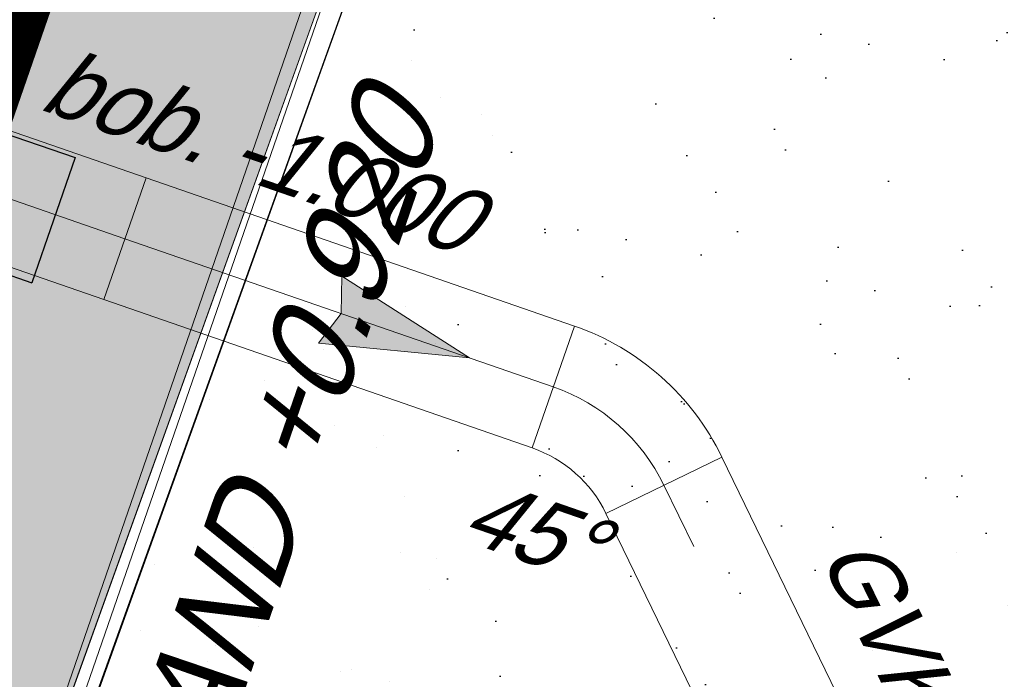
# Model space of a CAD drawing. Header units: metres. Extents: x 128615 to 129083, y 455669 to 456034.
# Tile 134 of 158: x 128840.41 to 128845.75, y 455862.23 to 455865.81. Entities that reach past the tile are written whole.
import ezdxf
from ezdxf.enums import TextEntityAlignment as Align
from ezdxf.lldxf.tags import DXFTag

# ---------------------------------------------------------------- set-up
doc = ezdxf.new("R2010")
doc.units = ezdxf.units.M
for name, pattern in [('DASHED', [19.049999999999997, 12.7, -6.35]), ('RI-AWZI_SLIBLEIDING', [11, 5, -3, 0, -3]), ('Tauw_Center2', [6.4990000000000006, 4, -0.833, 0.833, -0.833]), ('Tauw_HIDDEN3', [2.8, 2, -0.8])]:
    doc.linetypes.add(name, pattern=pattern)
for name, color, linetype, lineweight in [('B-WE-OG-HOOGTELIJN-G', 7, 'Continuous', 18), ('B-XX-GR-HAAG-G', 90, 'GR-HAAG1', 13), ('B-XX-RI-AWZI_SLIBLEIDING-G', 40, 'RI-AWZI_SLIBLEIDING', 18), ('B-XX-RI-AWZI_SLIBLEIDING-T25_HDSR', 7, 'Continuous', 35), ('B-XX-VH-BESTRATING-V', 1, 'Continuous', 18), ('B-XX-VH-VERHARDING-V', 1, 'Continuous', 18)]:
    doc.layers.add(name, color=color, linetype=linetype, lineweight=lineweight)
for name, color, linetype in [('B-XX-GR-GRAS-G', 90, 'Continuous'), ('B-XX-GR-KRUIDEN-G', 98, 'Continuous'), ('B-XX-KL-ELEKTRA-G_HDSR', 190, 'HDSR_Elektra'), ('B-XX-OG-BEBOUWING-G', 1, 'Continuous'), ('B-XX-VH-KANTVERHARDING-G', 60, 'Continuous'), ('ME_N_A_EB00----aandrijving~-_-----', 135, 'Continuous'), ('ME_N_A_EB00----vijzel~-_-----', 135, 'Continuous'), ('ME_N_H_EB00----aandrijving~-_-----', 135, 'Tauw_HIDDEN3'), ('ME_N_N_-B00----aandrijving~C_-----', 135, 'Tauw_Center2'), ('ME_N_N_-B00----vijzel~C_-----', 135, 'Tauw_Center2'), ('ZU_N_A_EL999---LS_GY-GVKvv700-700_pn10~W_-----', 8, 'Continuous'), ('ZU_N_D_EB00--F-METSELWERK~-_-----', 7, 'Continuous')]:
    doc.layers.add(name, color=color, linetype=linetype)
doc.styles.get("Standard").update_dxf_attribs({"font": 'arial.ttf'})
doc.styles.add('TAUW-ISOCP', font='tcb_isocp.shx')
doc.styles.add('tcb_isocp', font='tcb_isocp.shx')
doc.linetypes.add('GR-HAAG1', pattern='A,6,[176,NLCS.SHX,S=0.125,R=0,X=0,Y=0],-2', length=8)
tags = doc.linetypes.add('HDSR_Elektra', pattern='A,25,-2,["E",Standard,S=1.5,R=0,X=0,Y=-0.75],-4', length=31).pattern_tags.tags
tags[6] = DXFTag(74, 10)

# ---------------------------------------------------------------- blocks, each defined once
blk = doc.blocks.new('A$C5FFD7D3A')
at = {"layer": 'ME_N_A_EB00----aandrijving~-_-----'}
for p, q in [((217.3434344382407, -1643.459353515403), (-301.5297674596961, -1643.459353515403)), ((-301.5297674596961, -1643.459353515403), (-301.5297674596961, -1688.697448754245)), ((-42.13162010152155, -1688.697448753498), (-42.09316651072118, -1643.459353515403)), ((217.3434344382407, -1688.697448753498), (217.3434344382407, -1643.459353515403)), ((-378.0176240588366, -1688.697448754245), (-237.2719112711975, -1688.697448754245)), ((-156.4222888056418, -1688.697448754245), (-67.48578113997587, -1688.697448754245)), ((-156.4222888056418, -1960.126020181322), (-156.4222888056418, -1688.697448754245)), ((-67.48578113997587, -1688.697448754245), (-67.48578113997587, -1960.126020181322)), ((-67.48578113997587, -1688.697448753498), (269.8317897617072, -1688.697448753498)), ((-67.48578113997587, -1960.12602018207), (-67.48578113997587, -1688.697448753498)), ((269.8317897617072, -1688.697448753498), (269.8317897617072, -1960.12602018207)), ((-492.0225533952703, -1711.316496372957), (-421.0362957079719, -1711.316496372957)), ((-218.0267259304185, -1711.316496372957), (-166.5310254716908, -1711.316496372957)), ((-492.0225533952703, -1937.506972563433), (-421.0362957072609, -1937.506972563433)), ((-378.0176240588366, -1960.126020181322), (-237.2719112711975, -1960.126020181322)), ((-301.5297674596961, -1960.126020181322), (-301.5297674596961, -2005.364115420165)), ((-218.0267259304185, -1937.506972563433), (-166.5310254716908, -1937.506972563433)), ((-67.48578113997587, -1960.126020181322), (-156.4222888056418, -1960.126020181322)), ((269.8317897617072, -1960.12602018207), (-67.48578113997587, -1960.12602018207)), ((-42.13162010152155, -1960.12602018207), (-42.09316651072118, -2005.364115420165)), ((217.3434344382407, -2005.364115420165), (217.3434344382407, -1960.12602018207)), ((-301.5297674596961, -2005.364115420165), (217.3434344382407, -2005.364115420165))]:
    blk.add_line(p, q, dxfattribs=at)
for centre, major_axis, ratio in [((-378.0176240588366, -1824.411734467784), (0, -135.7142857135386), 0.573437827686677), ((-492.0225533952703, -1824.411734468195), (0, -113.0952380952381), 0.4919922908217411), ((-218.0267259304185, -1824.411734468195), (0, -113.0952380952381), 0.4919922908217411), ((-166.5310254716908, -1824.411734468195), (0, -113.0952380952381), 0.4919922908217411)]:
    blk.add_ellipse(centre, major_axis=major_axis, ratio=ratio, start_param=3.141592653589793, end_param=6.283185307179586, dxfattribs=at)
blk.add_ellipse((-237.2719112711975, -1824.411734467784), major_axis=(0, 135.714285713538), ratio=0.5734378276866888, dxfattribs=at)
at = {"layer": 'ME_N_A_EB00----aandrijving~-_-----', "extrusion": (0, 0, -1)}
for major_axis, ratio, start_param, end_param in [((1.517552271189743e-11, 113.0952380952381), 0.4919922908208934, -2.726707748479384e-13, 0.1826891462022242), ((-1.573135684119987e-11, 113.0952380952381), 0.4919922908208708, 2.958903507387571, 3.141592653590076)]:
    blk.add_ellipse((-166.5310254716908, -1824.411734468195), major_axis=major_axis, ratio=ratio, start_param=start_param, end_param=end_param, dxfattribs=at)
at = {"layer": 'ME_N_A_EB00----vijzel~-_-----'}
for p, q in [((-5223.65541774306, -1594.602210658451), (-5103.125608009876, -1349.411734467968)), ((-5103.125608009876, -1349.411734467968), (-4636.128190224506, -2299.411734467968)), ((-4964.257270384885, -1594.602210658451), (-4843.727460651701, -1349.411734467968)), ((-4843.727460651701, -1349.411734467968), (-4376.730042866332, -2299.411734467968)), ((-4704.859123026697, -1594.602210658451), (-4584.329313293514, -1349.411734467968)), ((-4584.329313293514, -1349.411734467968), (-4117.331895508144, -2299.41173446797)), ((-4445.460975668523, -1594.602210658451), (-4324.93116593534, -1349.411734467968)), ((-4324.93116593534, -1349.411734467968), (-3857.933748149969, -2299.41173446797)), ((-4186.062828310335, -1594.602210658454), (-4065.533018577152, -1349.411734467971)), ((-4065.533018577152, -1349.411734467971), (-3598.535600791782, -2299.411734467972)), ((-3926.664680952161, -1594.602210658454), (-3806.134871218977, -1349.411734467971)), ((-3806.134871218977, -1349.411734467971), (-3339.137453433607, -2299.411734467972)), ((-3667.266533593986, -1594.602210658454), (-3546.736723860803, -1349.411734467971)), ((-3546.736723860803, -1349.411734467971), (-3079.739306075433, -2299.411734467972)), ((-3407.868386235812, -1594.602210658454), (-3287.338576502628, -1349.411734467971)), ((-3287.338576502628, -1349.411734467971), (-2820.341158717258, -2299.411734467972)), ((-3148.470238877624, -1594.602210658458), (-3027.940429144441, -1349.411734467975)), ((-3027.940429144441, -1349.411734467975), (-2560.943011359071, -2299.411734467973)), ((-2889.07209151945, -1594.602210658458), (-2768.542281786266, -1349.411734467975)), ((-2768.542281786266, -1349.411734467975), (-2301.544864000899, -2299.411734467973)), ((-2629.673944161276, -1594.602210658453), (-2509.144134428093, -1349.41173446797)), ((-2509.144134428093, -1349.41173446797), (-2042.146716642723, -2299.41173446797)), ((-2370.275796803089, -1594.602210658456), (-2249.745987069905, -1349.411734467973)), ((-2249.745987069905, -1349.411734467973), (-1782.748569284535, -2299.411734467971)), ((-2110.877649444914, -1594.602210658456), (-1990.347839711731, -1349.411734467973)), ((-1990.347839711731, -1349.411734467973), (-1678.349093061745, -1984.102201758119)), ((-1869.818029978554, -1594.602210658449), (-1747.222791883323, -1349.41173446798)), ((-1747.222791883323, -1349.41173446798), (-1691.96180524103, -1459.933707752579)), ((-1691.96180524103, -1459.933707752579), (-1691.96180524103, -1594.602210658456)), ((-5422.860985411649, -1598.221258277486), (-5875.241937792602, -1598.221258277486)), ((-5875.241937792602, -1598.221258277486), (-5875.241937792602, -2050.602210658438)), ((-5422.860985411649, -1658.398780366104), (-5422.860985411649, -1598.221258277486)), ((-5331.714444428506, -1594.602210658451), (-830.1898692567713, -1594.602210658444)), ((-5241.238253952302, -1596.139493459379), (-4895.526337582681, -2299.411734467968)), ((-415.4295346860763, -1550.98294676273), (-390.761819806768, -1550.98294676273)), ((-5446.401521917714, -1643.459353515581), (-5813.786625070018, -1643.459353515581)), ((-5813.786625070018, -1643.459353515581), (-5813.786625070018, -2005.364115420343)), ((-5587.596148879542, -2005.364115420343), (-5587.596148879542, -1643.459353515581)), ((-5446.401521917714, -1719.391231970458), (-5446.401521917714, -1643.459353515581)), ((-830.1898692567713, -1620.766294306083), (-792.2566484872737, -1620.766294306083)), ((-592.4913488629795, -1621.248708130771), (-520.2862921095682, -1621.248708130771)), ((-390.761819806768, -1625.356812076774), (-356.3940225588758, -1625.356812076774)), ((-164.6547730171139, -1688.697448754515), (-377.9018956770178, -1688.697448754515)), ((-356.3940225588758, -1657.373211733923), (-321.5395914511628, -1657.373211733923)), ((-164.6547730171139, -1688.697448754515), (-146.2232511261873, -1711.316496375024)), ((-5516.998835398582, -1756.554591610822), (-5449.422976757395, -1720.981765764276)), ((-792.2566484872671, -1744.079807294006), (-699.4690377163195, -1743.85573421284)), ((-110.3466191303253, -1743.597393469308), (-21.41011146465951, -1743.597393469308)), ((223.7561200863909, -1743.597393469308), (-21.41011146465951, -1743.597393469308)), ((-5516.998835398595, -1892.268877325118), (-5449.422976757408, -1927.841703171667)), ((-792.2566484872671, -1904.743661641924), (-699.524456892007, -1904.743661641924)), ((-110.3466191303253, -1904.261247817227), (-21.41011146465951, -1904.261247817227)), ((223.7561200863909, -1904.261247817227), (-21.41011146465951, -1904.261247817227)), ((-5446.401521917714, -2005.364115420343), (-5446.401521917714, -1929.432236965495)), ((-164.6547730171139, -1960.126020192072), (-377.9018956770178, -1960.126020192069)), ((-164.6547730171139, -1960.126020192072), (-146.2232511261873, -1937.506972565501)), ((-5813.786625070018, -2005.364115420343), (-5446.401521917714, -2005.364115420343)), ((-5422.860985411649, -2050.602210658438), (-5422.860985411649, -1990.424688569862)), ((-1678.349093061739, -2087.034751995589), (-1678.349093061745, -1984.102201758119)), ((-830.1898692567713, -2027.092346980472), (-792.2566484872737, -2027.092346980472)), ((-592.4913488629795, -2027.574760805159), (-519.6694701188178, -2027.574760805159)), ((-390.761819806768, -2023.466656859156), (-356.3940225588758, -2023.466656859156)), ((-356.3940225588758, -1990.485429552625), (-321.5395914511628, -1990.967843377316)), ((-5875.241937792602, -2050.602210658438), (-5422.860985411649, -2050.602210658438)), ((-5331.714444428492, -2054.221258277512), (-830.1898692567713, -2054.221258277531)), ((-5241.238253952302, -2207.056068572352), (-5241.238253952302, -2054.221258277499)), ((-5195.060421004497, -2299.41173446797), (-5072.465182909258, -2054.221258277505)), ((-4895.526337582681, -2299.411734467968), (-4774.99652784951, -2054.221258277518)), ((-4636.128190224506, -2299.411734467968), (-4515.598380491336, -2054.221258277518)), ((-4376.730042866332, -2299.411734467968), (-4256.200233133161, -2054.221258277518)), ((-4117.331895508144, -2299.41173446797), (-3996.802085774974, -2054.221258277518)), ((-3857.933748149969, -2299.41173446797), (-3737.403938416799, -2054.221258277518)), ((-3598.535600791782, -2299.411734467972), (-3478.005791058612, -2054.221258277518)), ((-3339.137453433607, -2299.411734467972), (-3218.607643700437, -2054.221258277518)), ((-3079.739306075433, -2299.411734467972), (-2959.209496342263, -2054.221258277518)), ((-2820.341158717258, -2299.411734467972), (-2699.811348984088, -2054.221258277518)), ((-2560.943011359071, -2299.411734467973), (-2440.413201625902, -2054.221258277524)), ((-2301.544864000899, -2299.411734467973), (-2181.015054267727, -2054.221258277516)), ((-2042.146716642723, -2299.41173446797), (-1921.616906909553, -2054.221258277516)), ((-1782.748569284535, -2299.411734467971), (-1678.349093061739, -2087.034751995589)), ((-415.4295346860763, -2096.875694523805), (-390.761819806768, -2096.875694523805)), ((-5241.238253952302, -2207.056068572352), (-5195.060421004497, -2299.41173446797))]:
    blk.add_line(p, q, dxfattribs=at)
for centre, major_axis, ratio, start_param, end_param in [((-390.761819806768, -1823.929320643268), (-1.657759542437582e-11, 272.946373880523), 0.5735764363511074, -0.6064697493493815, 3.748062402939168), ((-830.1898692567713, -1824.411734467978), (-6.058611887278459e-12, 229.8095238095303), 0.5735764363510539, -0.5435866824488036, 3.699767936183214), ((-415.4295346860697, -1823.929320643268), (8.324692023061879e-12, -272.9463738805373), 0.5735764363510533, 3.141592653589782, 6.283185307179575), ((-830.1898692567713, -1823.929320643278), (0, -203.1630263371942), 0.5735764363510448, 3.141592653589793, 6.283185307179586), ((-792.2566484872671, -1823.929320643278), (-2.291034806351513e-12, 203.1630263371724), 0.573576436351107, -1.031086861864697, 4.169909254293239), ((-592.4913488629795, -1824.411734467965), (0, -203.1630263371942), 0.5735764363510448, 3.141592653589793, 6.283185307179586), ((-390.761819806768, -1824.411734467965), (-1.282295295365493e-11, 199.054922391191), 0.5735764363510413, -1.123545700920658e-13, 1.570796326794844), ((-356.3940225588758, -1824.411734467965), (8.521566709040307e-12, 199.0549223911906), 0.5735764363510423, -0.501264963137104, 1.570796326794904), ((-321.5395914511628, -1824.411734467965), (2.357359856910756e-11, 166.5561089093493), 0.5735764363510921, -0.2110178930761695, 0.6183669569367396), ((-377.9018956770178, -1824.411734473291), (0, -135.7142857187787), 0.5735764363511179, 3.141592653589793, 6.283185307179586), ((-356.3940225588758, -1823.929320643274), (5.138933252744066e-12, 166.556108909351), 0.5735764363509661, -8.415490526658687e-14, 1.045903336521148), ((-164.6547730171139, -1824.411734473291), (-3.806955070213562e-12, 135.7142857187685), 0.5735764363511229, -0.8992071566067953, 4.033312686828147), ((-146.2232511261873, -1824.411734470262), (5.692255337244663e-12, 113.0952380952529), 0.4399999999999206, -0.6598227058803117, 3.79224408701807), ((-5516.998835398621, -1824.411734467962), (0, 67.85714285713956), 0.5735764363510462, 0, 3.141592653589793), ((-792.2566484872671, -1824.411734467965), (0, -80.33192717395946), 0.5735764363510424, 3.141592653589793, 6.283185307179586), ((-121.4537714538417, -1824.693695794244), (-6.761437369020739e-14, 90.19422915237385), 0.5735764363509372, -0.4530195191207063, 3.631917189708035), ((-110.3466191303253, -1823.929320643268), (0, -80.33192717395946), 0.5735764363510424, 3.141592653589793, 6.283185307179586), ((-21.41011146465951, -1823.929320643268), (0, -80.33192717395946), 0.5735764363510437, 3.141592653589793, 6.283185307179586), ((223.7561200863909, -1823.929320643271), (0, 80.33192717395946), 0.5735764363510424, 3.141592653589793, 6.283185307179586), ((-390.761819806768, -1824.411734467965), (8.798180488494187e-12, 199.054922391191), 0.5735764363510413, 1.570796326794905, 3.141592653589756), ((-356.3940225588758, -1824.411734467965), (1.177511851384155e-11, 199.0549223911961), 0.5735764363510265, 1.570796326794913, 3.642857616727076), ((-356.3940225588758, -1823.929320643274), (1.344284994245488e-11, 166.556108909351), 0.5735764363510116, 2.121418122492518, 3.141592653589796), ((-321.5395914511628, -1824.411734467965), (9.534080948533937e-12, 166.5561089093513), 0.5735764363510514, 2.523225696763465, 3.352610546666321)]:
    blk.add_ellipse(centre, major_axis=major_axis, ratio=ratio, start_param=start_param, end_param=end_param, dxfattribs=at)
at = {"layer": 'ME_N_A_EB00----vijzel~-_-----', "extrusion": (0, 0, -1)}
blk.add_ellipse((-5331.71444442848, -1824.411734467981), major_axis=(0, 229.8095238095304), ratio=0.573576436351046, start_param=3.141592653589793, end_param=6.283185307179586, dxfattribs=at)
at = {"layer": 'ME_N_H_EB00----aandrijving~-_-----'}
blk.add_line((-301.5297674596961, -1688.697448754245), (-301.5297674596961, -1960.126020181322), dxfattribs=at)
at = {"layer": 'ME_N_H_EB00----aandrijving~-_-----', "extrusion": (0, 0, -1)}
blk.add_ellipse((-166.5310254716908, -1824.411734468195), major_axis=(1.107901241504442e-16, 113.0952380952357), ratio=0.4919922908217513, start_param=0.1826891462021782, end_param=2.958903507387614, dxfattribs=at)
at = {"layer": 'ME_N_N_-B00----aandrijving~C_-----'}
for p, q in [((-42.13162010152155, -1688.697448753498), (-42.13162010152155, -1960.12602018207)), ((217.3434344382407, -1688.697448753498), (217.3434344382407, -1960.12602018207)), ((-559.3239554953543, -1824.411734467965), (305.0450327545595, -1824.411734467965))]:
    blk.add_line(p, q, dxfattribs=at)
at = {"layer": 'ME_N_N_-B00----vijzel~C_-----'}
for p, q in [((-390.761819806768, -1519.609160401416), (-390.761819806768, -2129.214308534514)), ((-792.2566484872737, -1580.53546504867), (-792.2566484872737, -2068.288003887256)), ((-21.41011146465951, -1726.235109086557), (-21.41011146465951, -1922.588359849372)), ((222.0100205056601, -1726.235109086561), (222.0100205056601, -1922.588359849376)), ((-5954.76730772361, -1824.411734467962), (307.3109158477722, -1824.411734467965))]:
    blk.add_line(p, q, dxfattribs=at)
blk = doc.blocks.new('GVK-W700700')
for p, q in [((60.99999999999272, 431.5000000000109), (60.99999999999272, -431.4999999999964)), ((85.99999999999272, 431.5000000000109), (60.99999999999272, 431.5000000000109)), ((85.99999999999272, 431.5000000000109), (85.99999999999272, -431.4999999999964)), ((0, 382.5000000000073), (0, -382.5)), ((0, 382.5000000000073), (60.99999999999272, 382.5000000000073)), ((85.99999999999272, 359.0000000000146), (500, 359.0000000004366)), ((500, 359.0000000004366), (500, -358.9999999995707)), ((85.99999999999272, -358.9999999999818), (500, -358.9999999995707)), ((0, -382.5), (60.99999999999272, -382.5)), ((85.99999999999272, -431.4999999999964), (60.99999999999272, -431.4999999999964))]:
    blk.add_line(p, q)
blk.add_point((0, 0))
blk = doc.blocks.new('A$C771F1ADE')
at = {"layer": 'ZU_N_A_EL999---LS_GY-GVKvv700-700_pn10~W_-----'}
blk.add_blockref('GVK-W700700', (3144.999999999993, -8624.999999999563), dxfattribs=at)
at = {"layer": 'ZU_N_D_EB00--F-METSELWERK~-_-----', "rotation": 270}
blk.add_blockref('A$C5FFD7D3A', (3424.411734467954, -8576.911652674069), dxfattribs=at)
blk = doc.blocks.new('zustrmr')
at = {"color": 0}
blk.add_line((1, 0.2400001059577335), (0, 0), dxfattribs=at)
for p, q in [((0.9199999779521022, 0), (1, 0.2400001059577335)), ((0, 0), (1, -0.2399998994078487)), ((1, -0.2399998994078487), (0.9199999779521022, 0))]:
    blk.add_line(p, q)
for points in [[(0, 0), (1, 0.2400001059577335), (0.9199999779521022, 0)], [(0, 0), (1, -0.2399998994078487), (0.9199999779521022, 0)]]:
    blk.add_solid(points, dxfattribs=at)

msp = doc.modelspace()

# ---------------------------------------------------------------- hatches: boundary and pattern name
at = {"layer": 'B-XX-GR-GRAS-G'}
h = msp.add_hatch(dxfattribs=at)
h.set_pattern_fill('CROSS', color=256, scale=0.09999999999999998, angle=-116.5632943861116, style=0)
h.set_pattern_definition([(340.9065815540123, (128738.9979208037, 455858.1422880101), (0.8077808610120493, 0.3923519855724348), [0.3174999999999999, -0.9525]), (70.90658155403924, (128739.0960088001, 455857.9403427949), (-0.3923519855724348, 0.8077808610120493), [0.3174999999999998, -0.9524999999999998])])
h.paths.add_polyline_path([(128845.8675353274, 455784.6485665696), (128847.5685110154, 455784.0597697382), (128847.7647766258, 455784.6267616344), (128846.0638009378, 455785.2155584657)])
h.paths.add_polyline_path([(128967.1055860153, 455860.4144094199), (128969.4210054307, 455866.8918425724), (128880.9006920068, 455904.409712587), (128810.0577815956, 455927.1027515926), (128808.0815679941, 455921.3936663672), (128811.5859768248, 455919.9881814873), (128842.9440111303, 455909.6012506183), (128874.3253125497, 455899.2845629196), (128897.3942134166, 455890.0887698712), (128932.249899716, 455875.2515896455), (128958.9784740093, 455863.874893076)])
edge = h.paths.add_edge_path()
edge.add_line((128984.0843231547, 455804.1850891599), (128953.5143684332, 455822.3927003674))
edge.add_line((128953.5143684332, 455822.3927003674), (128931.0817976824, 455759.6371250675))
edge.add_line((128931.0817976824, 455759.6371250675), (128923.691293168, 455762.2048782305))
edge.add_line((128923.691293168, 455762.2048782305), (128914.0269830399, 455765.5502024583))
edge.add_line((128914.0269830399, 455765.5502024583), (128897.845598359, 455770.6508317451))
edge.add_line((128897.845598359, 455770.6508317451), (128884.7246261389, 455774.2573768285))
edge.add_line((128884.7246261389, 455774.2573768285), (128872.548293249, 455777.8537726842))
edge.add_line((128872.548293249, 455777.8537726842), (128866.079626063, 455781.0475949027))
edge.add_line((128866.079626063, 455781.0475949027), (128866.0212588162, 455781.0678178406))
edge.add_line((128866.0212588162, 455781.0678178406), (128863.5642032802, 455773.7248399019))
edge.add_line((128863.5642032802, 455773.7248399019), (128871.5285838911, 455771.3053608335))
edge.add_line((128871.5285838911, 455771.3053608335), (128871.6722959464, 455771.410655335))
edge.add_arc((128873.3846396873, 455770.369334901), 2.004113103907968, 78.24944847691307, 148.6951358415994, ccw=False)
edge.add_line((128873.7927796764, 455772.3314488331), (128875.0821999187, 455772.0165345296))
edge.add_line((128875.0821999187, 455772.0165345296), (128927.2955738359, 455757.61301808))
edge.add_line((128927.2955738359, 455757.61301808), (128956.895554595, 455749.1705929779))
edge.add_line((128956.895554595, 455749.1705929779), (128984.0843231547, 455804.1850891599))
h = msp.add_hatch(dxfattribs=at)
h.set_pattern_fill('AR-SAND', color=256, scale=0.01999999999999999, angle=-116.5632943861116, style=0)
h.set_pattern_definition([(18.40658155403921, (128738.9979208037, 455858.1422880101), (0.2899431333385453, 0.935445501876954), [0, -0.7721600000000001, 0, -0.8636, 0, -0.8255]), (348.4065815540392, (128738.9979208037, 455858.1422880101), (1.318547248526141, 1.060693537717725), [0, -0.4165599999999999, 0, -0.6959599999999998, 0, -0.2666999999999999]), (308.4065815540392, (128738.4074554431, 455858.3466790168), (1.495894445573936, -0.5147657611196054), [0, -0.2539999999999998, 0, -0.9143999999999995, 0, -1.193799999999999]), (298.4065815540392, (128738.4074554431, 455858.3466790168), (1.588945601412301, -0.07820251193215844), [0, -0.1269999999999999, 0, -0.5994399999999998, 0, -0.6857999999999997])])
h.paths.add_polyline_path([(128848.284012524, 455860.8971291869), (128848.6251543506, 455861.1059885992), (128848.9384434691, 455860.5942758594), (128848.5973016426, 455860.3854164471)], flags=16)
h.paths.add_polyline_path([(128837.9932075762, 455856.9698232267), (128850.6606054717, 455852.5849729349), (128852.2488995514, 455857.0453477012, -0.0566628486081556), (128849.2765457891, 455860.8012743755), (128848.9384434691, 455860.5942758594), (128848.6251543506, 455861.1059885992), (128848.9669735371, 455861.315262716, -0.1306886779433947), (128846.0810004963, 455871.8227441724), (128842.5265956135, 455873.0597063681), (128840.8310114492, 455868.4634109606, -0.1862601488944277), (128842.0372406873, 455867.4382816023, -0.2138181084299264), (128842.158678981, 455865.8599495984), (128840.099627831, 455860.1214138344), (128839.1961826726, 455860.4450990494)])
at = {"layer": 'B-XX-GR-HAAG-G'}
h = msp.add_hatch(dxfattribs=at)
h.set_pattern_fill('ANGLE', color=256, scale=0.03999999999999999, angle=-19.09341844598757, style=0)
h.set_pattern_definition([(78.37645749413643, (128738.9979208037, 455858.1422880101), (-0.2736702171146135, 0.05629362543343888), [0.2032, -0.07619999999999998]), (168.3764574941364, (128738.9979208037, 455858.1422880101), (-0.0562936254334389, -0.2736702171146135), [0.2031999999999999, -0.07619999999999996])])
edge = h.paths.add_edge_path()
edge.add_line((128824.0560011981, 455861.2439628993), (128824.3251972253, 455861.9975444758))
edge.add_line((128824.3251972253, 455861.9975444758), (128807.412816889, 455867.9094233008))
edge.add_line((128807.412816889, 455867.9094233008), (128807.5844640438, 455867.0019485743))
edge.add_line((128807.5844640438, 455867.0019485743), (128824.0565718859, 455861.2437634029))
edge.add_line((128911.0524530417, 455830.6925610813), (128923.8730139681, 455826.2243651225))
edge.add_line((128923.8730139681, 455826.2243651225), (128926.9522502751, 455825.1512758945))
edge.add_line((128926.9522502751, 455825.1512758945), (128927.2239480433, 455825.9444302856))
edge.add_line((128927.2239480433, 455825.9444302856), (128912.031396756, 455831.2301135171))
edge.add_line((128912.031396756, 455831.2301135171), (128911.0523500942, 455830.6922639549))
at = {"layer": 'B-XX-GR-KRUIDEN-G'}
h = msp.add_hatch(dxfattribs=at)
h.set_pattern_fill('SWAMP', color=256, scale=0.2, angle=-116.5632943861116, style=0)
h.set_pattern_definition([(340.9065815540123, (128738.9979208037, 455858.1422880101), (3.839350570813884, 3.326515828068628), [0.6349999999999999, -4.444999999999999]), (70.90658155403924, (128739.2979540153, 455858.0384307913), (-0.9611808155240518, 4.988231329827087), [0.3174999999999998, -8.481319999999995]), (70.90658155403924, (128739.3729632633, 455858.0124661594), (-0.9611808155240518, 4.988231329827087), [0.2539999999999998, -8.544819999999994]), (70.90658155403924, (128739.2229447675, 455858.0643954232), (-0.9611808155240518, 4.988231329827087), [0.2539999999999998, -8.544819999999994]), (40.90658155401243, (128739.4479706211, 455857.9865021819), (-0.9611719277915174, 4.988233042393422), [0.2032, -4.876799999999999]), (100.9065815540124, (128739.1479374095, 455858.0903594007), (-4.8005224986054, 1.661717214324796), [0.2032, -4.8768])])
edge = h.paths.add_edge_path()
edge.add_line((128948.4118116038, 455833.4579504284), (128948.6455033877, 455826.0782791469))
edge.add_line((128948.6455033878, 455826.0782791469), (128943.9095911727, 455812.3966981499))
edge.add_line((128943.9095911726, 455812.3966981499), (128941.3888850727, 455813.2785094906))
edge.add_line((128941.3888850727, 455813.2785094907), (128942.1339618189, 455815.4309623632))
edge.add_arc((128932.745274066, 455818.888458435), 10.00508554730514, -20.21683048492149, 71.17534409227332)
edge.add_line((128935.9736453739, 455828.358376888), (128892.1860483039, 455843.579290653))
edge.add_arc((128893.6952972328, 455847.9211051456), 4.596649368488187, -157.04283936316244, -109.16785423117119, ccw=False)
edge.add_arc((128894.4307678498, 455848.232645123), 5.395382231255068, 162.5112662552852, 202.9571606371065, ccw=False)
edge.add_line((128889.2847814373, 455849.8540560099), (128901.8557516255, 455885.6735668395))
edge.add_line((128901.8557516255, 455885.6735668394), (128887.2242848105, 455890.7225570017))
edge.add_line((128887.2242848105, 455890.7225570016), (128887.1817624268, 455890.5997140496))
edge.add_line((128887.1817624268, 455890.5997140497), (128874.5146120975, 455895.1035688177))
edge.add_line((128874.5146120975, 455895.1035688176), (128873.5283828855, 455892.2544503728))
edge.add_arc((128867.280722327, 455871.995513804), 21.20041917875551, 72.86074229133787, 176.4358647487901)
edge.add_line((128846.121308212, 455873.313454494), (128835.0103701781, 455877.1887525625))
edge.add_arc((128817.5916042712, 455889.2204382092), 21.17014088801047, -34.63404912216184, -24.22743715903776)
edge.add_line((128836.8971577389, 455880.5330640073), (128837.0847450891, 455880.5150973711))
edge.add_line((128837.0847450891, 455880.5150973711), (128838.2442237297, 455883.7950644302))
edge.add_line((128838.2442237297, 455883.7950644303), (128838.0851409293, 455883.9110295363))
edge.add_arc((128817.5916042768, 455889.2204382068), 21.17014088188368, -14.52468191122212, 21.05836036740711)
edge.add_line((128837.3478955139, 455896.8272655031), (128838.4437976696, 455897.45125095))
edge.add_line((128838.4437976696, 455897.45125095), (128836.9196742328, 455900.519436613))
edge.add_line((128836.9196742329, 455900.519436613), (128835.8290882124, 455899.9707426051))
edge.add_arc((128817.5916042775, 455889.2204382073), 21.17014088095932, 30.51773535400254, 65.7725628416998)
edge.add_line((128826.2789784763, 455908.5259916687), (128826.2969451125, 455908.713579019))
edge.add_line((128826.2969451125, 455908.7135790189), (128823.0169780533, 455909.8730576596))
edge.add_line((128823.0169780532, 455909.8730576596), (128822.9010129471, 455909.7139748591))
edge.add_arc((128817.591604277, 455889.2204382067), 21.17014088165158, 75.47531808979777, 155.5873596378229)
edge.add_line((128798.3142327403, 455897.9701702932), (128798.1176121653, 455897.9799474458))
edge.add_line((128798.1176121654, 455897.9799474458), (128797.7211869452, 455896.8585281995))
edge.add_line((128797.7211869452, 455896.8585281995), (128793.8072384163, 455898.2133509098))
edge.add_arc((128775.6531717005, 455909.0573338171), 21.14620778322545, -30.85117203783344, -24.45064201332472)
edge.add_line((128794.9029489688, 455900.3047239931), (128795.4902118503, 455900.2458409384))
edge.add_line((128795.4902118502, 455900.2458409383), (128796.7020683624, 455903.7467742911))
edge.add_line((128796.7020683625, 455903.746774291), (128796.1976420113, 455904.0486570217))
edge.add_arc((128775.6531716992, 455909.057333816), 21.14620778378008, -13.70124981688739, 21.18853243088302)
edge.add_line((128795.3698146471, 455916.7003760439), (128797.9082227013, 455917.9559061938))
edge.add_line((128797.9082227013, 455917.9559061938), (128796.4067381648, 455921.1222890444))
edge.add_line((128796.4067381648, 455921.1222890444), (128793.8362756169, 455919.8525566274))
edge.add_arc((128775.6531717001, 455909.0573338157), 21.1462077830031, 30.69740409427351, 65.54935799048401)
edge.add_line((128784.4057815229, 455928.3071110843), (128784.4646645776, 455928.8943739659))
edge.add_line((128784.4646645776, 455928.8943739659), (128780.9637312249, 455930.1062304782))
edge.add_line((128780.9637312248, 455930.1062304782), (128780.6618484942, 455929.6018041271))
edge.add_arc((128775.6531717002, 455909.0573338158), 21.14620778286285, 76.298750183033, 155.5095457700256)
edge.add_line((128756.4094808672, 455917.8233173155), (128755.8262168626, 455917.8979581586))
edge.add_line((128755.8262168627, 455917.8979581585), (128754.6142224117, 455914.3971073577))
edge.add_line((128754.6142224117, 455914.3971073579), (128755.1121866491, 455914.0802848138))
edge.add_arc((128775.6531716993, 455909.057333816), 21.1462077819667, 166.2589379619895, 191.7043835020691)
edge.add_line((128754.9466508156, 455904.7675673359), (128751.1985842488, 455903.6584638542))
edge.add_line((128751.1985842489, 455903.6584638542), (128751.1173775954, 455903.9197317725))
edge.add_line((128751.1173775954, 455903.9197317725), (128741.4969709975, 455907.2999279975))
edge.add_line((128741.4969709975, 455907.2999279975), (128757.0495062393, 455938.2990116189))
edge.add_line((128757.0495062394, 455938.2990116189), (128795.963293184, 455925.5684809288))
edge.add_line((128795.963293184, 455925.5684809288), (128808.0815679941, 455921.3936663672))
edge.add_line((128808.0815679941, 455921.3936663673), (128811.5859768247, 455919.9881814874))
edge.add_line((128811.5859768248, 455919.9881814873), (128842.9440111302, 455909.6012506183))
edge.add_line((128842.9440111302, 455909.6012506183), (128874.3253125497, 455899.2845629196))
edge.add_line((128874.3253125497, 455899.2845629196), (128897.3942134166, 455890.0887698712))
edge.add_line((128897.3942134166, 455890.0887698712), (128932.249899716, 455875.2515896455))
edge.add_line((128932.249899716, 455875.2515896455), (128958.9784740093, 455863.874893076))
edge.add_line((128958.9784740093, 455863.8748930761), (128948.4118116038, 455833.4579504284))
h.paths.add_polyline_path([(128845.694092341, 455904.4570519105), (128848.0856081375, 455905.5477301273), (128849.2310223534, 455903.2376735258), (128848.6444501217, 455901.5319182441), (128846.8291906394, 455902.1678003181)], flags=16)
at = {"layer": 'B-XX-VH-BESTRATING-V'}
h = msp.add_hatch(dxfattribs=at)
h.set_pattern_fill('AR-B88', color=256, scale=0.001999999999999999, angle=-116.5632943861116, style=0)
h.set_pattern_definition([(340.9065815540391, (222427.2334215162, -244865.0047561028), (0.1329372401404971, 0.384042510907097), []), (70.90658155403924, (222427.2334215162, -244865.0047561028), (-0.05908401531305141, 0.4505111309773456), [0.4063999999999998, -0.4063999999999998])])
h.paths.add_polyline_path([(128848.0971045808, 455878.635931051, -0.4037405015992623), (128873.2287957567, 455891.4051268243), (128873.5244922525, 455892.2556497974, 0.4868956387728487), (128846.1151016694, 455873.2097112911), (128834.9511693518, 455877.1034928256, 0.04666700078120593), (128836.8971577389, 455880.5330640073), (128837.0847450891, 455880.5150973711), (128838.2442237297, 455883.7950644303), (128838.0851409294, 455883.9110295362, 0.156520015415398), (128837.3478955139, 455896.827265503), (128838.4437976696, 455897.45125095), (128836.9196742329, 455900.519436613), (128835.8290882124, 455899.9707426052, 0.1550531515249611), (128826.2789784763, 455908.5259916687), (128826.2969451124, 455908.7135790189), (128824.5146119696, 455909.3436393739), (128824.2202072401, 455908.4931332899), (128825.3340023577, 455908.0994032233), (128825.3205751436, 455907.9592113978, -0.1738342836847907), (128835.4657427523, 455898.7804478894), (128836.5160855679, 455899.3088947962), (128837.2594004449, 455897.8125408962), (128836.2169129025, 455897.2189686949, -0.1740133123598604), (128837.0524737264, 455883.5500615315), (128837.1721865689, 455883.4627955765), (128836.4705692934, 455881.478040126), (128836.3303774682, 455881.4914673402, -0.3844101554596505), (128811.8267057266, 455869.7873592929), (128811.7490435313, 455869.6698747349), (128810.8869354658, 455869.9746326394), (128810.5925307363, 455869.1241265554), (128812.1120620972, 455868.5869674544), (128812.2159800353, 455868.7441707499, 0.07544990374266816), (128818.5706738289, 455868.0729492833, 0.07589524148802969), (128824.8361656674, 455869.3284499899), (128826.3976501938, 455866.1488804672), (128827.2047040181, 455866.5576945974), (128826.1752094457, 455868.7079874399), (128828.4456792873, 455869.8032831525), (128829.4583531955, 455867.6595790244), (128832.7670077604, 455866.4857812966), (128833.0882556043, 455867.3781987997), (128830.0883369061, 455868.4308349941), (128828.7671010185, 455871.2403620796), (128828.8525096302, 455871.2937297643, 0.08531439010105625), (128834.1918941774, 455876.0825068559), (128837.7766362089, 455874.850374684), (128842.5594630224, 455873.1541507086), (128846.0838651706, 455871.9276488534), (128846.0810004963, 455871.8227441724, 0.1974429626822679), (128852.3271716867, 455856.9670565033), (128850.4531680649, 455851.7043292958), (128837.7009904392, 455856.1264283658), (128837.4045707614, 455855.2651000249), (128841.2029329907, 455853.9566605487), (128840.2940743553, 455851.3180823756, -0.03739428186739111), (128840.2171224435, 455851.0270438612, -0.0366327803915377), (128840.1005161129, 455850.7561483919), (128837.9778480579, 455844.5936657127, -0.02691818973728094), (128837.9180416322, 455844.3852272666, -0.02615719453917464), (128837.8387947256, 455844.1899691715), (128836.9097664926, 455841.4928350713), (128836.1198297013, 455841.7703814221), (128834.2752362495, 455836.4663716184), (128835.044899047, 455836.1989614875), (128833.9672562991, 455833.0983045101, 0.04583804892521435), (128834.7845963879, 455832.7170226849), (128835.7157441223, 455835.3939975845), (128836.2000348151, 455836.7517529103), (128835.4308187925, 455837.03347389), (128836.694533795, 455840.6411847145), (128837.4668797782, 455840.3769051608), (128841.9721584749, 455853.3663621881), (128875.616844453, 455841.6266952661), (128872.6042422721, 455832.6313486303), (128869.4363862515, 455823.6340851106), (128868.9275225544, 455823.8103949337), (128868.6019804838, 455822.8506645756), (128868.0093077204, 455821.190477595), (128868.4012366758, 455821.0537541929, 0.05439538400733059), (128869.3766180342, 455820.7581588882), (128873.2027955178, 455831.5751975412), (128875.0930636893, 455836.9640584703, -0.0412858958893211), (128875.1754991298, 455837.2859374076, -0.04334982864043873), (128875.3176973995, 455837.6044542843), (128877.0161506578, 455842.4464806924), (128860.0173804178, 455848.3648314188), (128851.3064607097, 455851.4074056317), (128853.0583824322, 455856.2732795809, 0.3272972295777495), (128877.9961818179, 455853.7020223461), (128879.4539705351, 455851.9601852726), (128881.0431873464, 455853.2495140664), (128880.1699822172, 455854.3809194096), (128882.1130744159, 455856.0401414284), (128883.0879052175, 455854.9247671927), (128883.6943496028, 455855.4497789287), (128882.3422394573, 455857.0749083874), (128882.4127906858, 455857.1464639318, 0.5271845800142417), (128875.6562547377, 455891.4715256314), (128874.8988719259, 455891.7329317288), (128874.6549034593, 455890.9093898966, -0.402981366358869), (128886.4646925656, 455865.3548980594, -1)])
h.paths.add_polyline_path([(128876.3997198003, 455841.651282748), (128877.6867014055, 455841.2057909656), (128877.8829670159, 455841.7727828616), (128876.5959854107, 455842.218274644)], flags=24)
h = msp.add_hatch(dxfattribs=at)
h.set_pattern_fill('BRICK', color=256, scale=0.03307086, angle=-116.5097316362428)
h.set_pattern_definition([(340.9065815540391, (128781.00315288, 455850.7668853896), (0.0686929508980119, 0.1984471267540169), []), (70.90658155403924, (128781.00315288, 455850.7668853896), (-0.3968942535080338, 0.1373859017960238), [0.2099999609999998, -0.2099999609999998]), (70.90658155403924, (128781.2016000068, 455850.6981924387), (-0.3968942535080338, 0.1373859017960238), [-0.2099999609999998, 0.2099999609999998])])
edge = h.paths.add_edge_path()
edge.add_line((128831.6126664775, 455838.8346340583), (128839.0652869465, 455860.4902585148))
edge.add_line((128839.0652869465, 455860.4902585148), (128836.3034510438, 455861.4412710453))
edge.add_line((128836.3034510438, 455861.4412710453), (128833.541615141, 455862.3922835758))
edge.add_arc((128834.2946828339, 455864.407557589), 2.151381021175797, 165.7586443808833, 249.5102871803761, ccw=False)
edge.add_line((128832.2094179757, 455864.936812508), (128832.7229766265, 455866.3634640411))
edge.add_line((128832.7229766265, 455866.3634640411), (128829.5305935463, 455867.4960062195))
edge.add_line((128829.5305935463, 455867.4960062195), (128825.7790093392, 455865.6897798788))
edge.add_line((128825.7790093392, 455865.6897798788), (128824.1892600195, 455861.2288345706))
edge.add_line((128824.1892600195, 455861.2288345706), (128829.3480097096, 455859.4118744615))
edge.add_arc((128828.6821113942, 455857.5376763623), 1.98897940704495, -20.160679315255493, 70.43999003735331, ccw=False)
edge.add_line((128830.5492255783, 455856.8521665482), (128825.085613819, 455841.0700632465))
edge.add_arc((128820.6003911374, 455842.5189337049), 4.713432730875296, 246.4303146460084, 342.09788309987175, ccw=False)
edge.add_line((128818.7156584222, 455838.1987218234), (128794.9887339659, 455846.4591081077))
edge.add_line((128794.9887339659, 455846.4591081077), (128740.4443933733, 455865.3829613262))
edge.add_arc((128742.7378552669, 455872.1050294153), 7.102546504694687, 156.7495911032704, 251.16118143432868, ccw=False)
edge.add_line((128736.2121179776, 455874.9087625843), (128740.8492055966, 455888.4475361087))
edge.add_arc((128747.4193090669, 455885.7839878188), 7.08948158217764, 110.50432189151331, 157.9321541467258, ccw=False)
edge.add_line((128744.936019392, 455892.4243207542), (128746.0560372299, 455895.6599412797))
edge.add_line((128746.0560372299, 455895.6599412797), (128750.9663574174, 455893.9602221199))
edge.add_line((128750.9663574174, 455893.9602221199), (128752.5278960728, 455898.5416274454))
edge.add_line((128752.5278960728, 455898.5416274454), (128752.0152830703, 455900.3559231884))
edge.add_line((128752.0152830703, 455900.3559231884), (128751.9765845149, 455900.3451798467))
edge.add_line((128751.9765845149, 455900.3451798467), (128751.0126086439, 455903.818817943))
edge.add_line((128751.0126086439, 455903.818817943), (128743.3040688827, 455906.5354959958))
edge.add_line((128743.3040688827, 455906.5354959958), (128719.892912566, 455838.9029857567))
edge.add_line((128719.892912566, 455838.9029857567), (128720.2712589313, 455838.7734198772))
edge.add_line((128720.2712589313, 455838.7734198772), (128743.5504862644, 455906.0245387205))
edge.add_line((128743.5504862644, 455906.0245387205), (128750.6829467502, 455903.5108851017))
edge.add_line((128750.6829467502, 455903.5108851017), (128752.1090925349, 455898.5527556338))
edge.add_line((128752.1090925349, 455898.5527556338), (128750.717407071, 455894.4696833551))
edge.add_line((128750.717407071, 455894.4696833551), (128745.8088863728, 455896.1687796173))
edge.add_line((128745.8088863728, 455896.1687796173), (128744.6185725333, 455892.7300809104))
edge.add_arc((128747.419309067, 455885.7839878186), 7.489481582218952, 111.9598016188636, 158.0177529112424)
edge.add_line((128740.4743136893, 455888.5874452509), (128735.6521931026, 455874.5084362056))
edge.add_arc((128742.711383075, 455872.0759849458), 7.466524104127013, 160.9871051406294, 251.273710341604)
edge.add_line((128740.3142736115, 455865.0047157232), (128794.856583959, 455846.0815660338))
edge.add_line((128794.856583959, 455846.0815660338), (128818.5714073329, 455837.8252763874))
edge.add_arc((128820.6003911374, 455842.5189337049), 5.113432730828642, 246.6220382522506, 342.0506229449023)
edge.add_line((128825.4649488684, 455840.9430934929), (128830.9260443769, 455856.717928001))
edge.add_arc((128828.6821113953, 455857.5376763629), 2.388979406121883, 339.9318582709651, 430.4537588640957)
edge.add_line((128829.4813863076, 455859.7889831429), (128824.7008226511, 455861.4727425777))
edge.add_line((128824.7008226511, 455861.4727425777), (128826.1020253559, 455865.4046131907))
edge.add_line((128826.1020253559, 455865.4046131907), (128829.4604913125, 455867.0964502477))
edge.add_line((128829.4604913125, 455867.0964502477), (128832.2105117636, 455866.120842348))
edge.add_line((128832.2105117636, 455866.120842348), (128831.8267665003, 455865.0548087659))
edge.add_arc((128834.2946828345, 455864.4075575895), 2.551381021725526, 165.3042260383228, 249.6319906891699)
edge.add_line((128833.4066780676, 455862.0156979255), (128838.5569163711, 455860.2422612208))
edge.add_line((128838.5569163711, 455860.2422612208), (128831.2322111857, 455838.9583295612))
edge.add_arc((128836.4510621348, 455837.3560573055), 5.459274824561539, 162.9326608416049, 251.688394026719)
edge.add_line((128834.7358411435, 455832.1732300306), (128868.2102711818, 455820.5590485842))
edge.add_arc((128870.243457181, 455825.3755239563), 5.22802833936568, 247.1138597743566, 340.4610631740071)
edge.add_line((128875.1704265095, 455823.6270235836), (128882.5907182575, 455844.7795449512))
edge.add_arc((128880.2053561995, 455845.6949556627), 2.55498119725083, 339.0051081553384, 400.5811834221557)
edge.add_line((128882.1458260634, 455847.357034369), (128879.1820600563, 455850.9862143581))
edge.add_line((128879.1820600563, 455850.9862143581), (128886.2461834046, 455856.9579368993))
edge.add_arc((128882.7728296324, 455860.6776088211), 5.089218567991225, 313.038728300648, 342.0620473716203)
edge.add_line((128887.6146643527, 455859.110196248), (128893.0181774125, 455874.5159597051))
edge.add_arc((128882.8722026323, 455877.7590635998), 10.65169127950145, 342.2738127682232, 419.290512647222)
edge.add_line((128888.3118646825, 455886.917043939), (128886.2148499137, 455887.872679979))
edge.add_line((128886.2148499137, 455887.872679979), (128886.1094443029, 455887.4783866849))
edge.add_line((128886.1094443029, 455887.4783866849), (128888.1745737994, 455886.5274173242))
edge.add_arc((128882.8857705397, 455877.7600346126), 10.23906438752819, -17.723255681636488, 58.900096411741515, ccw=False)
edge.add_line((128892.6388684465, 455874.6430616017), (128887.2355901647, 455859.2379771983))
edge.add_arc((128882.7728296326, 455860.677608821), 4.689218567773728, 313.1287842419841, 342.12093767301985, ccw=False)
edge.add_line((128885.978569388, 455857.2553283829), (128883.1729931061, 455854.8264816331))
edge.add_line((128883.1729931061, 455854.8264816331), (128878.5836409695, 455851.0866857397))
edge.add_line((128878.5836409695, 455851.0866857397), (128881.839104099, 455847.1002356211))
edge.add_arc((128880.2053561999, 455845.6949556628), 2.15498119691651, -21.143024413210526, 40.70070699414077, ccw=False)
edge.add_line((128882.2152704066, 455844.9176598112), (128877.8010034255, 455832.3322089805))
edge.add_line((128877.8010034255, 455832.3322089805), (128874.7932273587, 455823.7601450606))
edge.add_arc((128870.243457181, 455825.3755239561), 4.828028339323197, 246.96541338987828, 340.45278373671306, ccw=False)
edge.add_line((128868.354313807, 455820.9324400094), (128834.8638834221, 455832.552191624))
edge.add_arc((128836.4510621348, 455837.3560573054), 5.059274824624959, 163.0072479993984, 251.7166439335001, ccw=False)
at = {"layer": 'B-XX-VH-VERHARDING-V'}
h = msp.add_hatch(dxfattribs=at)
h.set_pattern_fill('AR-CONC', color=256, scale=0.002499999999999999, angle=-116.5632943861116, style=0)
h.set_pattern_definition([(30.90658155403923, (128738.9979208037, 455858.1422880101), (0.4173705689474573, -0.1866413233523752), [0.04762499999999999, -0.5238749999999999]), (335.9065815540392, (128738.9979208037, 455858.1422880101), (0.07298104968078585, 0.4801855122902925), [0.03809999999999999, -0.4190999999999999]), (81.35758155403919, (128739.0327015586, 455858.1267346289), (0.4903524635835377, 0.2935415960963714), [0.04047499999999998, -0.4452249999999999]), (27.09078155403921, (128739.0394636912, 455858.2623012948), (0.6060339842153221, -0.3210048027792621), [0.07143749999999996, -0.7858124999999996]), (77.54218155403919, (128739.0899664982, 455858.2355509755), (0.7631975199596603, 0.3903916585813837), [0.06071249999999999, -0.6678374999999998]), (332.0905815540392, (128739.0394636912, 455858.2623012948), (0.763198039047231, 0.3903903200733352), [0.05714999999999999, -0.6286499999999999]), (1.906581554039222, (128739.0890846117, 455858.2115265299), (0.2745550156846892, -0.365585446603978), [0.04762499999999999, -0.5238749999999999]), (306.9065815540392, (128739.0890846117, 455858.2115265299), (0.2966292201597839, 0.3845977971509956), [0.03809999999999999, -0.4190999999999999]), (52.35798155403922, (128739.1119640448, 455858.1810611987), (0.5711835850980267, 0.01901366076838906), [0.04047499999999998, -0.4452249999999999]), (18.40658155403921, (128738.9979208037, 455858.1422880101), (0.07644358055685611, 0.197232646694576), [0, -0.41402, 0, -0.4254500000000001, 0, -0.4206875]), (348.4065815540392, (128738.9979208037, 455858.1422880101), (0.2397842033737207, 0.1820298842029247), [0, -0.2425699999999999, 0, -0.4044949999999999, 0, -0.1603375]), (308.4065815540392, (128738.8641059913, 455858.1886083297), (0.3156433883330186, -0.1244163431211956), [0, -0.1587499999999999, 0, -0.4952999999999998, 0, -0.6572249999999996]), (298.4065815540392, (128738.804099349, 455858.2093797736), (0.3707432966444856, -0.06106687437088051), [0, -0.2063749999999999, 0, -0.3289299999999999, 0, -0.4667249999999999])])
edge = h.paths.add_edge_path()
edge.add_line((128835.9437916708, 455869.8746399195), (128833.8553170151, 455864.2049304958))
edge.add_line((128833.8553170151, 455864.2049304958), (128838.6369063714, 455862.5091465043))
edge.add_line((128838.6369063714, 455862.5091465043), (128840.7890330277, 455868.3494917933))
edge.add_arc((128840.1887806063, 455866.5025256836), 1.942057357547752, -18.005848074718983, 71.99616286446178, ccw=False)
edge.add_line((128842.0357256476, 455865.9022084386), (128840.28945196, 455861.0433446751))
edge.add_arc((128839.5356688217, 455861.311375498), 0.8000184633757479, 250.2898018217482, 340.42558933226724, ccw=False)
edge.add_line((128839.265852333, 455860.5582296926), (128833.5839397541, 455862.5152007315))
edge.add_arc((128834.2947803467, 455864.4075689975), 2.021472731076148, 207.6738350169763, 249.4120419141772, ccw=False)
edge.add_arc((128834.2947803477, 455864.4075689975), 2.021472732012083, 165.9356281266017, 207.6738350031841, ccw=False)
edge.add_line((128832.3339046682, 455864.8988108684), (128833.6937653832, 455868.676465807))
edge.add_arc((128835.4637451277, 455868.0643834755), 1.872824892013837, 118.03599783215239, 160.9239398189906, ccw=False)
edge.add_arc((128835.463745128, 455868.0643834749), 1.872824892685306, 75.1480558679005, 118.0359978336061, ccw=False)

# ---------------------------------------------------------------- linework, layer by layer
at = {"layer": 'B-XX-GR-GRAS-G'}
msp.add_lwpolyline([(128848.9662961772, 455861.3148480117), (128848.9865217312, 455861.2818124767, -0.1311533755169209), (128846.0810004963, 455871.8227441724), (128842.5265956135, 455873.0597063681), (128840.8310114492, 455868.4634109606, -0.1862601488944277), (128842.0372406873, 455867.4382816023, -0.2138181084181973), (128842.158678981, 455865.8599495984), (128840.099627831, 455860.1214138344), (128839.1961826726, 455860.4450990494), (128837.9932075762, 455856.9698232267), (128850.6606054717, 455852.5849729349), (128852.2488995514, 455857.0453477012, -0.0566628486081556), (128849.2765457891, 455860.8012743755), (128848.9384434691, 455860.5942758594), (128848.6251543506, 455861.1059885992)], format="xyb", close=True, dxfattribs=at)
at = {"layer": 'B-XX-KL-ELEKTRA-G_HDSR', "linetype": 'DASHED', "const_width": 0.1999999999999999}
msp.add_lwpolyline([(128880.9235498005, 455841.8187726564), (128837.3683803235, 455856.8954811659), (128843.2439788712, 455873.8695030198), (128842.3847708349, 455874.1669195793)], dxfattribs=at)
at = {"layer": 'B-XX-RI-AWZI_SLIBLEIDING-G', "linetype": 'Continuous'}
for p, q in [((128840.8660477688, 455864.2926872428), (128841.0949827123, 455864.9541921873)), ((128843.1906086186, 455863.4881986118), (128843.4195435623, 455864.1497035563)), ((128843.5913097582, 455863.1325668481), (128844.2209458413, 455863.4384400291))]:
    msp.add_line(p, q, dxfattribs=at)
for points in [[(128858.2867590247, 455847.7484935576), (128858.4541619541, 455848.2322024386, 0.4142135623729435), (128857.5890219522, 455850.0130822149), (128849.6332821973, 455852.766420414, -0.1989123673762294), (128849.2325810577, 455853.1220521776), (128844.2209458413, 455863.4384400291, 0.198912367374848), (128843.4195435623, 455864.1497035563), (128841.0949827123, 455864.9541921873), (128839.7714810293, 455865.4122322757)], [(128857.6252540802, 455847.9774285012), (128857.7926570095, 455848.4611373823, 0.4142135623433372), (128857.3600870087, 455849.3515772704), (128849.4043472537, 455852.1049154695, -0.1989123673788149), (128848.6029449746, 455852.8161789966), (128843.5913097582, 455863.1325668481, 0.1989123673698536), (128843.1906086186, 455863.4881986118), (128840.8660477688, 455864.2926872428), (128839.5425044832, 455864.750741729)]]:
    msp.add_lwpolyline(points, format="xyb", dxfattribs=at)
at = {"layer": 'B-XX-RI-AWZI_SLIBLEIDING-G'}
msp.add_lwpolyline([(128857.9560065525, 455847.8629610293), (128858.1234094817, 455848.3466699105, 0.4142135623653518), (128857.4745544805, 455849.6823297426), (128849.5188147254, 455852.4356679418, -0.1989123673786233), (128848.9177630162, 455852.9691155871), (128843.9061277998, 455863.2855034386, 0.198912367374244), (128843.3050760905, 455863.818951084), (128840.9805152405, 455864.6234397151), (128839.6569927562, 455865.0814870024)], format="xyb", dxfattribs=at)
at = {"layer": 'B-XX-VH-BESTRATING-V'}
for points in [[(128839.191282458, 455860.4191624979, 0.3895016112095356), (128840.3818706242, 455861.0614239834), (128842.0351178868, 455865.8374914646), (128842.0621110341, 455865.9154719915, 0.4142135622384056), (128840.8263567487, 455868.4596636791)], [(128839.2241254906, 455860.5140427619, 0.3867737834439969), (128840.2873719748, 455861.0941349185), (128841.9406192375, 455865.8702023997), (128841.9676123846, 455865.9481829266, 0.414212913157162), (128840.7936444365, 455868.3651610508, 0.414213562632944)]]:
    msp.add_lwpolyline(points, format="xyb", dxfattribs=at)
at = {"layer": 'B-XX-VH-KANTVERHARDING-G'}
msp.add_lwpolyline([(128840.8310114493, 455868.4634109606, -0.4166725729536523), (128842.1586789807, 455865.8599495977), (128840.4452741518, 455861.0912861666), (128840.3682833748, 455860.8770092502, -0.3231053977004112), (128839.3446837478, 455860.3918942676), (128839.1882113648, 455860.4479549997)], format="xyb", dxfattribs=at)
at = {"layer": 'B-XX-VH-VERHARDING-V'}
for points in [[(128835.9437916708, 455869.8746399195), (128833.8553170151, 455864.2049304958), (128838.6369063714, 455862.5091465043), (128840.7890330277, 455868.3494917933, -0.414223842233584), (128842.0357256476, 455865.9022084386), (128840.28945196, 455861.0433446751, -0.4149078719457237), (128839.265852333, 455860.5582296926), (128833.5839397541, 455862.5152007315, -0.1841577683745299), (128832.5045523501, 455863.4687209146, -0.1841577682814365), (128832.3339046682, 455864.8988108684), (128833.6937653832, 455868.676465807, -0.1893494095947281), (128834.5834683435, 455869.7174369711, -0.1893494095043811), (128835.9437916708, 455869.8746399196, -1.200862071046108)], [(128840.7890330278, 455868.3494917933, -0.4142238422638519), (128842.0357256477, 455865.9022084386), (128840.3221493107, 455861.1353061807), (128840.2894519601, 455861.0433446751, -0.4149214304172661), (128839.265852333, 455860.5582296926), (128839.2305182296, 455860.5708891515)]]:
    msp.add_lwpolyline(points, format="xyb", dxfattribs=at)

# ---------------------------------------------------------------- block references
at = {"layer": 'B-XX-OG-BEBOUWING-G', "xscale": 0.0009999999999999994, "yscale": 0.0009999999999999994, "zscale": 0.0009999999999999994, "rotation": 340.9065815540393}
msp.add_blockref('A$C771F1ADE', (128839.9694795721, 455874.0668185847), dxfattribs=at)
at = {"layer": 'B-XX-RI-AWZI_SLIBLEIDING-G', "xscale": 0.7999999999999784, "yscale": 0.7999999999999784, "zscale": 0.7999999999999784, "rotation": 160.9101849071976}
msp.add_blockref('zustrmr', (128842.8502945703, 455863.9763427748), dxfattribs=at)

# ---------------------------------------------------------------- texts
at = {"layer": 'B-WE-OG-HOOGTELIJN-G', "style": 'TAUW-ISOCP', "oblique": 20.00023775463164}
msp.add_text('BAND +0.920', height=0.4999999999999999, rotation=70.90657821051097, dxfattribs=at).set_placement((128841.3552796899, 455861.3768228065))
at = {"layer": 'B-XX-RI-AWZI_SLIBLEIDING-T25_HDSR', "style": 'tcb_isocp', "oblique": 20.00023775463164}
for s, rotation, p in [('bob. -1.000', 340.9101843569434, (128840.5048496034, 455865.3296044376)), ('GVK %%129700', 295.9101845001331, (128844.7434691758, 455862.915821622))]:
    msp.add_text(s, height=0.36, rotation=rotation, dxfattribs=at).set_placement(p)
msp.add_text('45%%d', height=0.36, rotation=340.906581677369, dxfattribs=at).set_placement((128843.1893696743, 455863.0478578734), align=Align.MIDDLE_CENTER)

doc.saveas('drawing.dxf')
